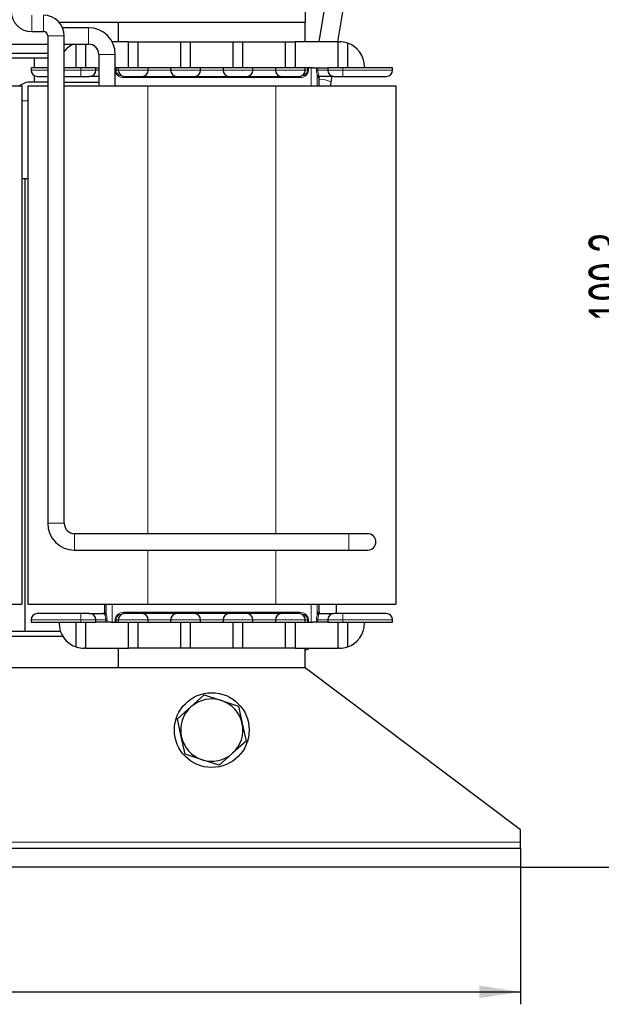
# Model space of a CAD drawing. Header units: millimetres. Extents: x 5 to 418, y 2 to 292.
# Tile 17 of 51: x 111 to 158, y 155 to 234. Entities that reach past the tile are written whole.
import ezdxf

# ---------------------------------------------------------------- set-up
doc = ezdxf.new("R2010")
doc.units = ezdxf.units.MM
doc.layers.add('SLD-0', color=7, linetype='Continuous')
doc.styles.add('SLDTEXTSTYLE0', font='TXT', dxfattribs={"width": 0.605})
doc.dimstyles.new('SLDDIMSTYLE0', dxfattribs={"dimtxt": 3.5, "dimasz": 3.302, "dimexe": 0, "dimexo": 0.0625, "dimgap": 0.875, "dimtad": 1, "dimlfac": 2, "dimrnd": 1e-09, "dimzin": 12, "dimdsep": 46, "dimtxsty": 'SLDTEXTSTYLE0', "dimsah": 1, "dimcen": 0.09, "dimadec": 0, "dimazin": 3, "dimtfac": 1, "dimtofl": 0, "dimtmove": 0, "dimatfit": 3, "dimfxl": 1, "dimfrac": 2, "dimtolj": 1, "dimtzin": 12, "dimarcsym": 0})

# ---------------------------------------------------------------- blocks, each defined once
blk = doc.blocks.new('_D')
at = {"layer": 'SLD-0'}
for p, q in [((41.795, 165.996), (41.795, 154.996)), ((151.295, 165.996), (151.295, 154.996)), ((41.795, 155.996), (151.295, 155.996))]:
    blk.add_line(p, q, dxfattribs=at)
for points in [[(41.795, 155.996), (45.097, 155.488), (45.097, 156.504)], [(151.295, 155.996), (147.993, 156.504), (147.993, 155.488)]]:
    blk.add_solid(points, dxfattribs=at)
at = {"layer": 'SLD-0', "insert": (92.534, 160.508), "char_height": 3.5, "attachment_point": 1, "style": 'SLDTEXTSTYLE0'}
blk.add_mtext('219', dxfattribs=at)
blk = doc.blocks.new('_D_1')
at = {"layer": 'SLD-0', "color": 7}
for p, q in [((112.732, 265.646), (162.295, 265.646)), ((161.295, 165.996), (161.295, 265.646)), ((151.295, 165.996), (162.295, 165.996))]:
    blk.add_line(p, q, dxfattribs=at)
for points in [[(161.295, 265.646), (160.787, 262.344), (161.803, 262.344)], [(161.295, 165.996), (161.803, 169.298), (160.787, 169.298)]]:
    blk.add_solid(points, dxfattribs=at)
at = {"layer": 'SLD-0', "color": 7, "insert": (156.783, 209.806), "char_height": 3.5, "attachment_point": 1, "rotation": 90, "style": 'SLDTEXTSTYLE0'}
blk.add_mtext('199,3', dxfattribs=at)

msp = doc.modelspace()

# ---------------------------------------------------------------- linework, layer by layer
at = {"color": 7, "linetype": 'Continuous', "lineweight": 25}
for p, q in [((134.0446, 250.7964), (134.0446, 233.7964)), ((138.1187, 250.2803), (135.1312, 232.2214)), ((136.6516, 232.2214), (139.5985, 250.0355)), ((114.2878, 233.7964), (134.0446, 233.7964)), ((116.6446, 233.3564), (114.5677, 233.3564)), ((119.0446, 233.7964), (119.0446, 232.2214)), ((134.0446, 232.2214), (134.0446, 233.7964)), ((112.1071, 233.0364), (113.0446, 233.0364)), ((113.3846, 232.6964), (113.3846, 193.5964)), ((114.7046, 193.5964), (114.7046, 232.6964)), ((109.5346, 232.0364), (113.3846, 232.0364)), ((114.7046, 232.0364), (116.6446, 232.0364)), ((115.6696, 230.1464), (115.6696, 232.0364)), ((116.4196, 232.0364), (116.4196, 230.1464)), ((119.8696, 232.2214), (118.5459, 232.2214)), ((119.8696, 230.1464), (119.8696, 232.2214)), ((119.8696, 232.2214), (120.6196, 232.2214)), ((120.6196, 232.2214), (120.6196, 230.1464)), ((120.6196, 232.2214), (124.0696, 232.2214)), ((124.0696, 232.2214), (124.8196, 232.2214)), ((124.0696, 230.1464), (124.0696, 232.2214)), ((124.8196, 232.2214), (124.8196, 230.1464)), ((124.8196, 232.2214), (128.2696, 232.2214)), ((128.2696, 230.1464), (128.2696, 232.2214)), ((128.2696, 232.2214), (129.0196, 232.2214)), ((129.0196, 232.2214), (129.0196, 230.1464)), ((129.0196, 232.2214), (132.4696, 232.2214)), ((132.4696, 232.2214), (133.2196, 232.2214)), ((132.4696, 230.1464), (132.4696, 232.2214)), ((133.2196, 232.2214), (133.2196, 230.1464)), ((136.6696, 232.2214), (133.2196, 232.2214)), ((136.6696, 232.2214), (136.7946, 232.2214)), ((136.6696, 230.1464), (136.6696, 232.2214)), ((137.4196, 232.1213), (137.4196, 230.1464)), ((113.3846, 231.2964), (109.7023, 231.2964)), ((113.3846, 230.8964), (109.7046, 230.8964)), ((112.2946, 230.8964), (112.2946, 230.1464)), ((112.2946, 230.8964), (112.2946, 230.1464)), ((117.4846, 231.1964), (117.4846, 228.6964)), ((118.8046, 228.6964), (118.8046, 231.1964)), ((112.0446, 230.1464), (112.0446, 229.9464)), ((113.3846, 230.1464), (112.0446, 230.1464)), ((116.0446, 230.1464), (114.7046, 230.1464)), ((117.2446, 230.1464), (116.0446, 230.1464)), ((117.2446, 229.9464), (117.2446, 230.1464)), ((117.2446, 230.1464), (117.4738, 230.1464)), ((117.4738, 230.1464), (117.4846, 230.1464)), ((118.8676, 230.1464), (118.8046, 230.1464)), ((119.0446, 230.1464), (118.8676, 230.1464)), ((119.0446, 230.1464), (119.0446, 229.9464)), ((121.4446, 230.1464), (119.0446, 230.1464)), ((121.4446, 229.9464), (121.4446, 230.1464)), ((123.2446, 230.1464), (121.4446, 230.1464)), ((123.2446, 230.1464), (123.2446, 229.9464)), ((125.6446, 230.1464), (123.2446, 230.1464)), ((125.6446, 229.9464), (125.6446, 230.1464)), ((127.4446, 230.1464), (125.6446, 230.1464)), ((127.4446, 230.1464), (127.4446, 229.9464)), ((129.8446, 230.1464), (127.4446, 230.1464)), ((129.8446, 229.9464), (129.8446, 230.1464)), ((131.6446, 230.1464), (129.8446, 230.1464)), ((131.6446, 230.1464), (131.6446, 229.9464)), ((134.0446, 230.1464), (131.6446, 230.1464)), ((134.0446, 229.9464), (134.0446, 230.1464)), ((134.2215, 230.1464), (134.0446, 230.1464)), ((134.2986, 230.1464), (134.2215, 230.1464)), ((134.5268, 230.1464), (134.2986, 230.1464)), ((134.6372, 230.1464), (134.5268, 230.1464)), ((134.6372, 230.1464), (135.6154, 230.1464)), ((135.6154, 230.1464), (135.8446, 230.1464)), ((135.8446, 230.1464), (135.8446, 229.9464)), ((137.0446, 230.1464), (135.8446, 230.1464)), ((141.0446, 230.1464), (137.0446, 230.1464)), ((138.7946, 230.2214), (138.7946, 230.1464)), ((141.0446, 229.9464), (141.0446, 230.1464)), ((112.2946, 229.5134), (112.2946, 228.9964)), ((112.2946, 229.5134), (112.2946, 228.9964)), ((135.1446, 228.6964), (135.1446, 229.3464)), ((136.1215, 229.0168), (136.1926, 229.4464)), ((109.7046, 228.6964), (111.2946, 228.6964)), ((111.2946, 228.6964), (111.2946, 187.0964)), ((111.7946, 228.6964), (111.7946, 187.0964)), ((111.7946, 228.6964), (113.3846, 228.6964)), ((113.3846, 228.9964), (112.0446, 228.9964)), ((114.7046, 228.9964), (117.4846, 228.9964)), ((114.7046, 228.6964), (121.4196, 228.6964)), ((121.4196, 228.6964), (131.6696, 228.6964)), ((131.6696, 228.6964), (141.2946, 228.6964)), ((136.0829, 228.6964), (136.1215, 229.0168)), ((141.2946, 228.6964), (141.2946, 187.0964)), ((111.2946, 221.2464), (111.7946, 221.2464)), ((111.5446, 221.2464), (111.5446, 184.8964)), ((137.5446, 192.7564), (115.5446, 192.7564)), ((139.0446, 192.7564), (137.5446, 192.7564)), ((115.5446, 191.4364), (137.5446, 191.4364)), ((137.5446, 191.4364), (139.0446, 191.4364)), ((101.6696, 187.0964), (111.2946, 187.0964)), ((111.7946, 187.0964), (121.4196, 187.0964)), ((117.9446, 187.0964), (117.9446, 186.4464)), ((121.4196, 187.0964), (131.6696, 187.0964)), ((131.6696, 187.0964), (141.2946, 187.0964)), ((135.1446, 186.4464), (135.1446, 187.0964)), ((136.5446, 186.3464), (136.5446, 187.0964)), ((112.0446, 185.8464), (112.0446, 185.6464)), ((117.2446, 185.6464), (117.2446, 185.8464)), ((119.0446, 185.8464), (119.0446, 185.6464)), ((121.4446, 185.6464), (121.4446, 185.8464)), ((123.2446, 185.8464), (123.2446, 185.6464)), ((125.6446, 185.6464), (125.6446, 185.8464)), ((127.4446, 185.8464), (127.4446, 185.6464)), ((129.8446, 185.6464), (129.8446, 185.8464)), ((131.6446, 185.8464), (131.6446, 185.6464)), ((134.0446, 185.6464), (134.0446, 185.8464)), ((135.8446, 185.8464), (135.8446, 185.6464)), ((141.0446, 185.6464), (141.0446, 185.8464)), ((114.4119, 184.8964), (108.6772, 184.8964)), ((112.0446, 185.6464), (116.0446, 185.6464)), ((114.2946, 185.5714), (114.2946, 185.6464)), ((115.6696, 183.6716), (115.6696, 185.6464)), ((116.0446, 185.6464), (117.2446, 185.6464)), ((116.4196, 185.6464), (116.4196, 183.5714)), ((117.4738, 185.6464), (117.2446, 185.6464)), ((118.452, 185.6464), (117.4738, 185.6464)), ((118.452, 185.6464), (118.5623, 185.6464)), ((118.5623, 185.6464), (118.7906, 185.6464)), ((118.7906, 185.6464), (118.8676, 185.6464)), ((118.8676, 185.6464), (119.0446, 185.6464)), ((119.0446, 185.6464), (121.4446, 185.6464)), ((119.8696, 183.5714), (119.8696, 185.6464)), ((120.6196, 185.6464), (120.6196, 183.5714)), ((121.4446, 185.6464), (123.2446, 185.6464)), ((123.2446, 185.6464), (125.6446, 185.6464)), ((124.0696, 183.5714), (124.0696, 185.6464)), ((124.8196, 185.6464), (124.8196, 183.5714)), ((125.6446, 185.6464), (127.4446, 185.6464)), ((127.4446, 185.6464), (129.8446, 185.6464)), ((128.2696, 183.5714), (128.2696, 185.6464)), ((129.0196, 185.6464), (129.0196, 183.5714)), ((129.8446, 185.6464), (131.6446, 185.6464)), ((131.6446, 185.6464), (134.0446, 185.6464)), ((132.4696, 183.5714), (132.4696, 185.6464)), ((133.2196, 185.6464), (133.2196, 183.5714)), ((134.0446, 185.6464), (134.2215, 185.6464)), ((134.2215, 185.6464), (134.2986, 185.6464)), ((134.2986, 185.6464), (134.5268, 185.6464)), ((134.5268, 185.6464), (134.6372, 185.6464)), ((135.6154, 185.6464), (134.6372, 185.6464)), ((135.8446, 185.6464), (135.6154, 185.6464)), ((135.8446, 185.6464), (137.0446, 185.6464)), ((136.6696, 183.5714), (136.6696, 185.6464)), ((137.0446, 185.6464), (141.0446, 185.6464)), ((137.4196, 185.6464), (137.4196, 183.6716)), ((138.7946, 185.5714), (138.7946, 185.6464)), ((114.6081, 184.4964), (108.4811, 184.4964)), ((116.4196, 183.5714), (116.2946, 183.5714)), ((116.4196, 183.5714), (119.8696, 183.5714)), ((119.0446, 183.5714), (119.0446, 181.9964)), ((120.6196, 183.5714), (119.8696, 183.5714)), ((124.0696, 183.5714), (120.6196, 183.5714)), ((124.8196, 183.5714), (124.0696, 183.5714)), ((128.2696, 183.5714), (124.8196, 183.5714)), ((129.0196, 183.5714), (128.2696, 183.5714)), ((132.4696, 183.5714), (129.0196, 183.5714)), ((133.2196, 183.5714), (132.4696, 183.5714)), ((133.2196, 183.5714), (136.6696, 183.5714)), ((134.0446, 183.418), (134.4459, 183.5714)), ((134.0446, 181.9964), (134.0446, 183.5714)), ((136.7946, 183.5714), (136.6696, 183.5714)), ((134.0446, 181.9964), (59.0446, 181.9964)), ((151.2946, 168.9964), (134.0446, 181.9964)), ((124.8727, 178.8551), (125.9458, 179.8204)), ((125.9458, 179.8204), (127.3183, 179.3737)), ((127.3183, 179.3737), (128.6908, 178.927)), ((123.7996, 177.8898), (124.8727, 178.8551)), ((128.6908, 178.927), (128.9902, 177.515)), ((124.099, 176.4778), (123.7996, 177.8898)), ((128.9902, 177.515), (129.2896, 176.103)), ((124.3984, 175.0659), (124.099, 176.4778)), ((129.2896, 176.103), (128.2165, 175.1377)), ((125.7709, 174.6192), (124.3984, 175.0659)), ((127.1434, 174.1725), (125.7709, 174.6192)), ((128.2165, 175.1377), (127.1434, 174.1725)), ((151.2946, 167.9964), (151.2946, 168.9964)), ((151.2946, 167.4964), (41.7946, 167.4964)), ((151.2946, 167.4964), (151.2946, 167.9964)), ((151.2946, 167.4964), (151.2946, 165.9964)), ((151.2946, 165.9964), (41.7946, 165.9964))]:
    msp.add_line(p, q, dxfattribs=at)
at = {"color": 7, "linetype": 'Continuous', "lineweight": 18}
for p, q in [((112.1071, 233.6964), (112.1071, 234.3564)), ((113.0446, 233.6964), (113.0446, 234.3564)), ((112.1071, 233.0364), (112.1071, 233.6964)), ((113.0446, 233.0364), (113.0446, 233.6964)), ((116.6446, 232.6964), (116.6446, 233.3564)), ((113.3846, 232.6964), (114.0446, 232.6964)), ((114.0446, 232.6964), (114.7046, 232.6964)), ((116.6446, 232.0364), (116.6446, 232.6964)), ((117.4846, 231.1964), (118.1446, 231.1964)), ((118.1446, 231.1964), (118.8046, 231.1964)), ((112.0446, 229.9464), (113.3846, 229.9464)), ((114.7046, 229.9464), (116.0446, 229.9464)), ((116.0446, 229.9464), (116.0446, 230.1464)), ((116.0446, 229.4464), (116.0446, 229.9464)), ((116.0446, 229.9464), (117.2446, 229.9464)), ((117.4846, 229.9464), (117.2446, 229.9464)), ((118.8046, 229.9464), (118.8676, 229.9464)), ((118.8676, 230.1464), (118.8676, 229.9464)), ((119.0446, 229.9464), (118.8676, 229.9464)), ((119.0446, 229.9464), (121.4446, 229.9464)), ((123.2446, 229.9464), (121.4446, 229.9464)), ((123.2446, 229.9464), (125.6446, 229.9464)), ((127.4446, 229.9464), (125.6446, 229.9464)), ((127.4446, 229.9464), (129.8446, 229.9464)), ((131.6446, 229.9464), (129.8446, 229.9464)), ((131.6446, 229.9464), (134.0446, 229.9464)), ((134.2215, 229.9464), (134.0446, 229.9464)), ((134.2215, 230.1464), (134.2215, 229.9464)), ((134.2215, 229.9464), (134.2986, 229.9464)), ((134.2986, 230.1464), (134.2986, 229.9464)), ((134.5268, 230.1464), (134.5268, 228.6964)), ((134.9483, 229.9464), (134.9483, 230.1464)), ((135.0474, 229.9464), (134.9483, 229.9464)), ((135.0474, 229.9464), (135.0474, 230.1464)), ((135.8446, 229.9464), (135.0474, 229.9464)), ((135.8446, 229.9464), (137.0446, 229.9464)), ((137.0446, 229.9464), (137.0446, 230.1464)), ((137.0446, 229.4464), (137.0446, 229.9464)), ((137.0446, 229.9464), (141.0446, 229.9464)), ((133.6177, 229.3464), (119.4715, 229.3464)), ((135.0098, 229.4406), (135.0098, 228.6964)), ((135.1446, 229.3464), (135.0199, 229.3464)), ((121.4196, 228.6964), (121.4196, 192.7564)), ((131.6696, 228.6964), (131.6696, 192.7564)), ((111.7946, 227.4964), (111.2946, 227.4964)), ((113.3846, 193.5964), (114.0446, 193.5964)), ((114.0446, 193.5964), (114.7046, 193.5964)), ((115.5446, 192.0964), (115.5446, 192.7564)), ((115.5446, 191.4364), (115.5446, 192.0964)), ((137.5446, 192.0964), (137.5446, 192.7564)), ((137.5446, 191.4364), (137.5446, 192.0964)), ((121.4196, 191.4364), (121.4196, 187.0964)), ((131.6696, 191.4364), (131.6696, 187.0964)), ((117.9446, 186.4464), (118.0693, 186.4464)), ((118.0794, 186.3522), (118.0794, 187.0964)), ((118.5623, 185.6464), (118.5623, 187.0964)), ((119.4715, 186.4464), (133.6177, 186.4464)), ((134.5268, 187.0964), (134.5268, 185.6464)), ((135.0098, 187.0964), (135.0098, 186.3522)), ((135.0199, 186.4464), (135.1446, 186.4464)), ((116.0446, 185.8464), (112.0446, 185.8464)), ((116.0446, 186.3464), (116.0446, 185.8464)), ((117.2446, 185.8464), (116.0446, 185.8464)), ((116.0446, 185.8464), (116.0446, 185.6464)), ((117.2446, 185.8464), (118.0418, 185.8464)), ((118.0418, 185.8464), (118.0418, 185.6464)), ((118.0418, 185.8464), (118.1408, 185.8464)), ((118.1408, 185.8464), (118.1408, 185.6464)), ((118.7906, 185.6464), (118.7906, 185.8464)), ((118.8676, 185.8464), (118.7906, 185.8464)), ((118.8676, 185.8464), (119.0446, 185.8464)), ((118.8676, 185.6464), (118.8676, 185.8464)), ((121.4446, 185.8464), (119.0446, 185.8464)), ((121.4446, 185.8464), (123.2446, 185.8464)), ((125.6446, 185.8464), (123.2446, 185.8464)), ((125.6446, 185.8464), (127.4446, 185.8464)), ((129.8446, 185.8464), (127.4446, 185.8464)), ((129.8446, 185.8464), (131.6446, 185.8464)), ((134.0446, 185.8464), (131.6446, 185.8464)), ((134.0446, 185.8464), (134.2215, 185.8464)), ((134.2215, 185.6464), (134.2215, 185.8464)), ((134.2986, 185.8464), (134.2215, 185.8464)), ((134.2986, 185.8464), (134.2986, 185.6464)), ((134.9483, 185.6464), (134.9483, 185.8464)), ((134.9483, 185.8464), (135.0474, 185.8464)), ((135.0474, 185.8464), (135.8446, 185.8464)), ((135.0474, 185.6464), (135.0474, 185.8464)), ((137.0446, 185.8464), (135.8446, 185.8464)), ((137.0446, 186.3464), (137.0446, 185.8464)), ((141.0446, 185.8464), (137.0446, 185.8464)), ((137.0446, 185.8464), (137.0446, 185.6464)), ((151.2946, 167.9964), (102.8157, 167.9964))]:
    msp.add_line(p, q, dxfattribs=at)
at = {"color": 7, "linetype": 'Continuous', "lineweight": 25}
msp.add_circle((126.5446, 176.9964), 3, dxfattribs=at)
for centre, radius, start, end in [((112.1071, 234.6964), 1.66, 180, 270), ((113.0446, 232.6964), 1.66, 0, 90), ((116.6446, 231.1964), 2.16, 0, 90), ((113.0446, 232.6964), 0.34, 0, 90), ((116.2946, 230.2214), 2, 114.837876, 142.655256), ((116.6446, 231.1964), 0.84, 0, 90), ((136.7946, 230.2214), 2, 71.790043, 90), ((136.7946, 230.2214), 2, 0, 71.790043), ((112.5446, 229.9464), 0.5, 180, 270), ((116.7446, 229.9464), 0.5, 270, 0), ((119.5446, 229.9464), 0.5, 180, 270), ((120.9446, 229.9464), 0.5, 270, 0), ((123.7446, 229.9464), 0.5, 180, 270), ((125.1446, 229.9464), 0.5, 270, 0), ((127.9446, 229.9464), 0.5, 180, 270), ((129.3446, 229.9464), 0.5, 270, 0), ((132.1446, 229.9464), 0.5, 180, 270), ((133.5446, 229.9464), 0.5, 270, 0), ((136.3446, 229.9464), 0.5, 180, 270), ((140.5446, 229.9464), 0.5, 270, 0), ((135.2446, 229.3464), 0.1, 90, 180), ((112.0446, 227.4964), 1.5, 90, 126.869898), ((115.5446, 193.5964), 2.16, 180, 270), ((115.5446, 193.5964), 0.84, 180, 270), ((139.0446, 192.0964), 0.66, 0, 90), ((139.0446, 192.0964), 0.66, 270, 0), ((117.8446, 186.4464), 0.1, 270, 0), ((135.2446, 186.4464), 0.1, 180, 270), ((112.5446, 185.8464), 0.5, 90, 180), ((116.7446, 185.8464), 0.5, 0, 90), ((119.5446, 185.8464), 0.5, 90, 180), ((120.9446, 185.8464), 0.5, 0, 90), ((123.7446, 185.8464), 0.5, 90, 180), ((125.1446, 185.8464), 0.5, 0, 90), ((127.9446, 185.8464), 0.5, 90, 180), ((129.3446, 185.8464), 0.5, 0, 90), ((132.1446, 185.8464), 0.5, 90, 180), ((133.5446, 185.8464), 0.5, 0, 90), ((136.3446, 185.8464), 0.5, 90, 180), ((140.5446, 185.8464), 0.5, 0, 90), ((116.2946, 185.5714), 2, 180, 251.790043), ((136.7946, 185.5714), 2, 288.209957, 0), ((116.2946, 185.5714), 2, 251.790043, 270), ((136.7946, 185.5714), 2, 270, 288.209957), ((126.5446, 176.9964), 2.5, 71.971935, 131.971935), ((126.5446, 176.9964), 2.5, 11.971935, 71.971935), ((126.5446, 176.9964), 2.5, 131.971935, 191.971935), ((126.5446, 176.9964), 2.5, 311.971935, 11.971935), ((126.5446, 176.9964), 2.5, 191.971935, 251.971935), ((126.5446, 176.9964), 2.5, 251.971935, 311.971935)]:
    msp.add_arc(centre, radius, start, end, dxfattribs=at)
at = {"color": 7, "linetype": 'Continuous', "lineweight": 18}
for centre, radius, start, end in [((118.6278, 229.3714), 0.8441, 358.304323, 5.099008), ((134.4614, 229.3714), 0.8441, 174.900992, 181.695677), ((135.1056, 229.4292), 0.0965, 82.639611, 173.210944), ((135.1199, 229.3464), 0.1, 90.013306, 180.0133), ((134.9552, 225.981), 3.2521, 68.983755, 86.66129), ((117.9693, 186.4464), 0.1, 270.013306, 0.0133), ((118.6278, 186.4214), 0.8441, 354.900992, 1.695677), ((134.4614, 186.4214), 0.8441, 178.304323, 185.099008), ((135.1199, 186.4464), 0.1, 179.9867, 269.986694), ((117.9835, 186.3637), 0.0965, 262.639611, 353.210944), ((135.1056, 186.3637), 0.0965, 186.789056, 277.360389)]:
    msp.add_arc(centre, radius, start, end, dxfattribs=at)
for points, knots in [([(118.8676, 229.9464), (118.8706, 229.9129), (118.8771, 229.8409), (118.9242, 229.7421), (118.9765, 229.6734), (119.0264, 229.6226), (119.1071, 229.5532), (119.2547, 229.4686), (119.3973, 229.4538), (119.4685, 229.4464)], [0, 0, 0, 0, 0.116807, 0.2509526, 0.3758965, 0.4188728, 0.5010195, 0.7506325, 1, 1, 1, 1]), ([(134.2986, 229.9464), (134.2955, 229.9055), (134.2892, 229.8221), (134.224, 229.6666), (134.0871, 229.5048), (133.8675, 229.3731), (133.701, 229.3553), (133.6177, 229.3464)], [0, 0, 0, 0, 0.1229025, 0.250617, 0.5003658, 0.7500652, 1, 1, 1, 1]), ([(133.6206, 229.4464), (133.692, 229.4538), (133.8346, 229.4686), (133.9817, 229.5531), (134.0895, 229.6455), (134.1597, 229.7307), (134.2121, 229.8411), (134.2185, 229.913), (134.2215, 229.9464)], [0, 0, 0, 0, 0.2496867, 0.499133, 0.579856, 0.749431, 0.8833357, 1, 1, 1, 1]), ([(135.0098, 229.4406), (135.0063, 229.4718), (134.999, 229.5361), (134.9737, 229.6637), (134.9527, 229.802), (134.9498, 229.8984), (134.9483, 229.9464)], [0, 0, 0, 0, 0.2418077, 0.499485, 0.7503574, 1, 1, 1, 1]), ([(135.0474, 229.9464), (135.0493, 229.9043), (135.0515, 229.8574), (135.0652, 229.7772), (135.0814, 229.7003), (135.1099, 229.6005), (135.1153, 229.5501), (135.118, 229.5249)], [0, 0, 0, 0, 0.2506155, 0.2785676, 0.500506, 0.7500164, 1, 1, 1, 1]), ([(119.4715, 229.3464), (119.3884, 229.3553), (119.2222, 229.3731), (119.0015, 229.5043), (118.8688, 229.6667), (118.8106, 229.7866), (118.8051, 229.8333), (118.8046, 229.8378)], [0, 0, 0, 0, 0.2804166, 0.5610037, 0.8408626, 0.9848386, 1, 1, 1, 1]), ([(135.0199, 229.3464), (135.0181, 229.3506), (135.0146, 229.3589), (135.0114, 229.4133), (135.0098, 229.4406)], [0, 0, 0, 0, 0.4984295, 1, 1, 1, 1]), ([(135.118, 229.5249), (135.1182, 229.5013), (135.1184, 229.4562), (135.1194, 229.4496), (135.1198, 229.4464)], [0, 0, 0, 0, 0.52285734, 1, 1, 1, 1]), ([(118.0693, 186.4464), (118.071, 186.4422), (118.0746, 186.4339), (118.0778, 186.3794), (118.0794, 186.3522)], [0, 0, 0, 0, 0.5015611, 1, 1, 1, 1]), ([(118.7906, 185.8464), (118.7937, 185.8875), (118.8, 185.9712), (118.8655, 186.1268), (119.0026, 186.2883), (119.2219, 186.4198), (119.3883, 186.4375), (119.4715, 186.4464)], [0, 0, 0, 0, 0.1233714, 0.2516027, 0.500687, 0.7504194, 1, 1, 1, 1]), ([(133.6177, 186.4464), (133.701, 186.4375), (133.8675, 186.4197), (134.0871, 186.288), (134.224, 186.1263), (134.2892, 185.9708), (134.2955, 185.8874), (134.2986, 185.8464)], [0, 0, 0, 0, 0.2499334, 0.4996312, 0.7493785, 0.8770034, 1, 1, 1, 1]), ([(135.0098, 186.3522), (135.0114, 186.3795), (135.0146, 186.434), (135.0181, 186.4423), (135.0199, 186.4464)], [0, 0, 0, 0, 0.5015705, 1, 1, 1, 1]), ([(117.9712, 186.2679), (117.971, 186.2915), (117.9707, 186.3366), (117.9698, 186.3433), (117.9693, 186.3464)], [0, 0, 0, 0, 0.5228573, 1, 1, 1, 1]), ([(118.0418, 185.8464), (118.0401, 185.8884), (118.0384, 185.9307), (118.0313, 185.9741), (118.0293, 185.9851), (118.0221, 186.0246), (118.0062, 186.0977), (117.9793, 186.1922), (117.9739, 186.2427), (117.9712, 186.2679)], [0, 0, 0, 0, 0.2491282, 0.2515705, 0.2694745, 0.3180281, 0.4996168, 0.749529, 1, 1, 1, 1]), ([(118.0794, 186.3522), (118.0829, 186.3211), (118.0901, 186.2567), (118.1155, 186.1292), (118.1364, 185.9908), (118.1394, 185.8945), (118.1408, 185.8464)], [0, 0, 0, 0, 0.2417655, 0.4993965, 0.7503134, 1, 1, 1, 1]), ([(119.4685, 186.3464), (119.3973, 186.339), (119.2547, 186.3242), (119.1072, 186.2396), (118.9994, 186.1471), (118.9295, 186.0619), (118.8771, 185.9519), (118.8706, 185.8799), (118.8676, 185.8464)], [0, 0, 0, 0, 0.2494314, 0.4991083, 0.5812759, 0.7489828, 0.8831543, 1, 1, 1, 1]), ([(134.2215, 185.8464), (134.2185, 185.8798), (134.2122, 185.9516), (134.1653, 186.0502), (134.1128, 186.1193), (134.0628, 186.1702), (133.9819, 186.2397), (133.8347, 186.3242), (133.692, 186.339), (133.6206, 186.3464)], [0, 0, 0, 0, 0.1164419, 0.2500518, 0.3751159, 0.4200657, 0.5007005, 0.7502285, 1, 1, 1, 1]), ([(134.9483, 185.8464), (134.9498, 185.8945), (134.9528, 185.9908), (134.9737, 186.1292), (134.999, 186.2567), (135.0063, 186.3211), (135.0098, 186.3522)], [0, 0, 0, 0, 0.2496204, 0.5005138, 0.7581721, 1, 1, 1, 1]), ([(135.118, 186.2679), (135.1153, 186.2427), (135.1099, 186.1924), (135.0834, 186.0995), (135.0678, 186.0279), (135.0605, 185.9883), (135.0515, 185.9354), (135.0493, 185.8886), (135.0474, 185.8464)], [0, 0, 0, 0, 0.2499254, 0.4993778, 0.6705261, 0.7215268, 0.7494427, 1, 1, 1, 1]), ([(135.1198, 186.3464), (135.1194, 186.3433), (135.1184, 186.3366), (135.1182, 186.2915), (135.118, 186.2679)], [0, 0, 0, 0, 0.4771427, 1, 1, 1, 1])]:
    msp.add_open_spline(points, degree=3, knots=knots, dxfattribs=at)
at = {"color": 7, "linetype": 'Continuous', "lineweight": 25}
for points, knots in [([(112.5446, 229.4464), (112.5935, 229.4464), (112.6688, 229.4464), (113.0438, 229.4464), (113.2913, 229.4464), (113.3846, 229.4464)], [0, 0, 0, 0, 0.536425, 0.825192, 1, 1, 1, 1]), ([(114.7046, 229.4464), (114.7218, 229.4464), (115.1263, 229.4464), (115.5954, 229.4464), (116.0446, 229.4464)], [0, 0, 0, 0, 0.0424826, 1, 1, 1, 1]), ([(116.0446, 229.4464), (116.1326, 229.4464), (116.2686, 229.4464), (116.4317, 229.4464), (116.5431, 229.4464), (116.6335, 229.4464), (116.7207, 229.4464), (116.7352, 229.4464), (116.7446, 229.4464)], [0, 0, 0, 0, 0.2394429, 0.3698438, 0.5000001, 0.6304008, 0.7605571, 1, 1, 1, 1]), ([(117.4846, 229.4464), (117.3463, 229.4464), (117.0626, 229.4464), (116.7968, 229.4464), (116.7616, 229.4464), (116.7446, 229.4464)], [0, 0, 0, 0, 0.3294399, 0.6759054, 1, 1, 1, 1]), ([(119.5446, 229.4464), (119.554, 229.4464), (119.5685, 229.4464), (119.6557, 229.4464), (119.7462, 229.4464), (119.8575, 229.4464), (120.0207, 229.4464), (120.2446, 229.4464), (120.4686, 229.4464), (120.6317, 229.4464), (120.7431, 229.4464), (120.8335, 229.4464), (120.9207, 229.4464), (120.9352, 229.4464), (120.9446, 229.4464)], [0, 0, 0, 0, 0.1197215, 0.1849219, 0.2500001, 0.3152004, 0.3802785, 0.5, 0.6197215, 0.6849219, 0.7500001, 0.8152004, 0.8802785, 1, 1, 1, 1]), ([(120.9446, 229.4464), (120.9634, 229.4464), (120.9924, 229.4464), (121.1668, 229.4464), (121.3477, 229.4464), (121.5705, 229.4464), (121.8967, 229.4464), (122.3446, 229.4464), (122.7925, 229.4464), (123.1188, 229.4464), (123.3416, 229.4464), (123.5225, 229.4464), (123.6967, 229.4464), (123.7258, 229.4464), (123.7446, 229.4464)], [0, 0, 0, 0, 0.1197215, 0.1848913, 0.25, 0.3151698, 0.3802785, 0.5, 0.6197215, 0.6848913, 0.75, 0.8151698, 0.8802785, 1, 1, 1, 1]), ([(123.7446, 229.4464), (123.754, 229.4464), (123.7685, 229.4464), (123.8557, 229.4464), (123.9462, 229.4464), (124.0575, 229.4464), (124.2207, 229.4464), (124.4446, 229.4464), (124.6686, 229.4464), (124.8317, 229.4464), (124.9431, 229.4464), (125.0335, 229.4464), (125.1207, 229.4464), (125.1352, 229.4464), (125.1446, 229.4464)], [0, 0, 0, 0, 0.1197215, 0.1849219, 0.2500001, 0.3152004, 0.3802785, 0.5, 0.6197215, 0.6849219, 0.7500001, 0.8152004, 0.8802785, 1, 1, 1, 1]), ([(125.1446, 229.4464), (125.1634, 229.4464), (125.1924, 229.4464), (125.3668, 229.4464), (125.5477, 229.4464), (125.7705, 229.4464), (126.0967, 229.4464), (126.5446, 229.4464), (126.9925, 229.4464), (127.3188, 229.4464), (127.5416, 229.4464), (127.7225, 229.4464), (127.8967, 229.4464), (127.9258, 229.4464), (127.9446, 229.4464)], [0, 0, 0, 0, 0.1197215, 0.1848913, 0.25, 0.3151698, 0.3802785, 0.5, 0.6197215, 0.6848913, 0.75, 0.8151698, 0.8802785, 1, 1, 1, 1]), ([(127.9446, 229.4464), (127.954, 229.4464), (127.9685, 229.4464), (128.0557, 229.4464), (128.1462, 229.4464), (128.2575, 229.4464), (128.4207, 229.4464), (128.6446, 229.4464), (128.8686, 229.4464), (129.0317, 229.4464), (129.1431, 229.4464), (129.2335, 229.4464), (129.3207, 229.4464), (129.3352, 229.4464), (129.3446, 229.4464)], [0, 0, 0, 0, 0.1197215, 0.1849219, 0.2500001, 0.3152004, 0.3802785, 0.5, 0.6197215, 0.6849219, 0.7500001, 0.8152004, 0.8802785, 1, 1, 1, 1]), ([(129.3446, 229.4464), (129.3634, 229.4464), (129.3924, 229.4464), (129.5668, 229.4464), (129.7477, 229.4464), (129.9705, 229.4464), (130.2967, 229.4464), (130.7446, 229.4464), (131.1925, 229.4464), (131.5188, 229.4464), (131.7416, 229.4464), (131.9225, 229.4464), (132.0967, 229.4464), (132.1258, 229.4464), (132.1446, 229.4464)], [0, 0, 0, 0, 0.1197215, 0.1848913, 0.25, 0.3151698, 0.3802785, 0.5, 0.6197215, 0.6848913, 0.75, 0.8151698, 0.8802785, 1, 1, 1, 1]), ([(132.1446, 229.4464), (132.154, 229.4464), (132.1685, 229.4464), (132.2557, 229.4464), (132.3462, 229.4464), (132.4575, 229.4464), (132.6207, 229.4464), (132.8446, 229.4464), (133.0686, 229.4464), (133.2317, 229.4464), (133.3431, 229.4464), (133.4335, 229.4464), (133.5207, 229.4464), (133.5352, 229.4464), (133.5446, 229.4464)], [0, 0, 0, 0, 0.1197215, 0.1849219, 0.2500001, 0.3152004, 0.3802785, 0.5, 0.6197215, 0.6849219, 0.7500001, 0.8152004, 0.8802785, 1, 1, 1, 1]), ([(136.3446, 229.4464), (136.328, 229.4464), (136.2936, 229.4464), (136.0168, 229.4464), (135.61, 229.4464), (135.2795, 229.4464), (135.1198, 229.4464)], [0, 0, 0, 0, 0.2416596, 0.5, 0.7583404, 1, 1, 1, 1]), ([(136.3446, 229.4464), (136.354, 229.4464), (136.3685, 229.4464), (136.4557, 229.4464), (136.5462, 229.4464), (136.6575, 229.4464), (136.8207, 229.4464), (136.9566, 229.4464), (137.0446, 229.4464)], [0, 0, 0, 0, 0.2394429, 0.3698438, 0.5000001, 0.6304008, 0.7605571, 1, 1, 1, 1]), ([(137.0446, 229.4464), (137.4849, 229.4464), (138.1622, 229.4464), (138.977, 229.4464), (139.5378, 229.4464), (139.9895, 229.4464), (140.4259, 229.4464), (140.4978, 229.4464), (140.5446, 229.4464)], [0, 0, 0, 0, 0.2394568, 0.3683607, 0.5, 0.6316393, 0.7605432, 1, 1, 1, 1]), ([(116.0446, 186.3464), (115.6043, 186.3464), (114.927, 186.3464), (114.1121, 186.3464), (113.5514, 186.3464), (113.0997, 186.3464), (112.6633, 186.3464), (112.5913, 186.3464), (112.5446, 186.3464)], [0, 0, 0, 0, 0.2394568, 0.3683607, 0.5, 0.6316393, 0.7605432, 1, 1, 1, 1]), ([(116.7446, 186.3464), (116.7352, 186.3464), (116.7207, 186.3464), (116.6335, 186.3464), (116.543, 186.3464), (116.4316, 186.3464), (116.2685, 186.3464), (116.1326, 186.3464), (116.0446, 186.3464)], [0, 0, 0, 0, 0.2394429, 0.3698438, 0.5000001, 0.6304008, 0.7605571, 1, 1, 1, 1]), ([(116.7446, 186.3464), (116.7612, 186.3464), (116.7956, 186.3464), (117.0723, 186.3464), (117.4792, 186.3464), (117.8096, 186.3464), (117.9693, 186.3464)], [0, 0, 0, 0, 0.2416596, 0.5, 0.7583404, 1, 1, 1, 1]), ([(120.9446, 186.3464), (120.9352, 186.3464), (120.9207, 186.3464), (120.8335, 186.3464), (120.743, 186.3464), (120.6316, 186.3464), (120.4685, 186.3464), (120.2446, 186.3464), (120.0206, 186.3464), (119.8575, 186.3464), (119.7461, 186.3464), (119.6556, 186.3464), (119.5685, 186.3464), (119.554, 186.3464), (119.5446, 186.3464)], [0, 0, 0, 0, 0.1197215, 0.1849219, 0.2500001, 0.3152004, 0.3802785, 0.5, 0.6197215, 0.6849219, 0.7500001, 0.8152004, 0.8802785, 1, 1, 1, 1]), ([(123.7446, 186.3464), (123.7258, 186.3464), (123.6967, 186.3464), (123.5224, 186.3464), (123.3414, 186.3464), (123.1187, 186.3464), (122.7924, 186.3464), (122.3446, 186.3464), (121.8966, 186.3464), (121.5704, 186.3464), (121.3476, 186.3464), (121.1667, 186.3464), (120.9924, 186.3464), (120.9634, 186.3464), (120.9446, 186.3464)], [0, 0, 0, 0, 0.1197215, 0.1848913, 0.25, 0.3151698, 0.3802785, 0.5, 0.6197215, 0.6848913, 0.75, 0.8151698, 0.8802785, 1, 1, 1, 1]), ([(125.1446, 186.3464), (125.1352, 186.3464), (125.1207, 186.3464), (125.0335, 186.3464), (124.943, 186.3464), (124.8316, 186.3464), (124.6685, 186.3464), (124.4446, 186.3464), (124.2206, 186.3464), (124.0575, 186.3464), (123.9461, 186.3464), (123.8556, 186.3464), (123.7685, 186.3464), (123.754, 186.3464), (123.7446, 186.3464)], [0, 0, 0, 0, 0.1197215, 0.1849219, 0.2500001, 0.3152004, 0.3802785, 0.5, 0.6197215, 0.6849219, 0.7500001, 0.8152004, 0.8802785, 1, 1, 1, 1]), ([(127.9446, 186.3464), (127.9258, 186.3464), (127.8967, 186.3464), (127.7224, 186.3464), (127.5414, 186.3464), (127.3187, 186.3464), (126.9924, 186.3464), (126.5446, 186.3464), (126.0966, 186.3464), (125.7704, 186.3464), (125.5476, 186.3464), (125.3667, 186.3464), (125.1924, 186.3464), (125.1634, 186.3464), (125.1446, 186.3464)], [0, 0, 0, 0, 0.1197215, 0.1848913, 0.25, 0.3151698, 0.3802785, 0.5, 0.6197215, 0.6848913, 0.75, 0.8151698, 0.8802785, 1, 1, 1, 1]), ([(129.3446, 186.3464), (129.3352, 186.3464), (129.3207, 186.3464), (129.2335, 186.3464), (129.143, 186.3464), (129.0316, 186.3464), (128.8685, 186.3464), (128.6446, 186.3464), (128.4206, 186.3464), (128.2575, 186.3464), (128.1461, 186.3464), (128.0556, 186.3464), (127.9685, 186.3464), (127.954, 186.3464), (127.9446, 186.3464)], [0, 0, 0, 0, 0.1197215, 0.1849219, 0.2500001, 0.3152004, 0.3802785, 0.5, 0.6197215, 0.6849219, 0.7500001, 0.8152004, 0.8802785, 1, 1, 1, 1]), ([(132.1446, 186.3464), (132.1258, 186.3464), (132.0967, 186.3464), (131.9224, 186.3464), (131.7414, 186.3464), (131.5187, 186.3464), (131.1924, 186.3464), (130.7446, 186.3464), (130.2966, 186.3464), (129.9704, 186.3464), (129.7476, 186.3464), (129.5667, 186.3464), (129.3924, 186.3464), (129.3634, 186.3464), (129.3446, 186.3464)], [0, 0, 0, 0, 0.1197215, 0.1848913, 0.25, 0.3151698, 0.3802785, 0.5, 0.6197215, 0.6848913, 0.75, 0.8151698, 0.8802785, 1, 1, 1, 1]), ([(133.5446, 186.3464), (133.5352, 186.3464), (133.5207, 186.3464), (133.4335, 186.3464), (133.343, 186.3464), (133.2316, 186.3464), (133.0685, 186.3464), (132.8446, 186.3464), (132.6206, 186.3464), (132.4575, 186.3464), (132.3461, 186.3464), (132.2556, 186.3464), (132.1685, 186.3464), (132.154, 186.3464), (132.1446, 186.3464)], [0, 0, 0, 0, 0.1197215, 0.1849219, 0.2500001, 0.3152004, 0.3802785, 0.5, 0.6197215, 0.6849219, 0.7500001, 0.8152004, 0.8802785, 1, 1, 1, 1]), ([(135.1198, 186.3464), (135.2795, 186.3464), (135.61, 186.3464), (136.0168, 186.3464), (136.2936, 186.3464), (136.328, 186.3464), (136.3446, 186.3464)], [0, 0, 0, 0, 0.2416596, 0.5, 0.7583404, 1, 1, 1, 1]), ([(137.0446, 186.3464), (136.9566, 186.3464), (136.8206, 186.3464), (136.6575, 186.3464), (136.5461, 186.3464), (136.4556, 186.3464), (136.3685, 186.3464), (136.354, 186.3464), (136.3446, 186.3464)], [0, 0, 0, 0, 0.2394429, 0.3698438, 0.5000001, 0.6304008, 0.7605571, 1, 1, 1, 1]), ([(140.5446, 186.3464), (140.4978, 186.3464), (140.4259, 186.3464), (139.9895, 186.3464), (139.5378, 186.3464), (138.977, 186.3464), (138.1622, 186.3464), (137.4849, 186.3464), (137.0446, 186.3464)], [0, 0, 0, 0, 0.2394568, 0.3683607, 0.5, 0.6316393, 0.7605432, 1, 1, 1, 1])]:
    msp.add_open_spline(points, degree=3, knots=knots, dxfattribs=at)

# ---------------------------------------------------------------- dimensions: what is measured, and where the dimension line sits
at = {"layer": 'SLD-0', "color": 7}
dim = msp.add_linear_dim(base=(161.2946, 265.6464), p1=(151.2946, 165.9964), p2=(112.7321, 265.6464), angle=90, dimstyle='SLDDIMSTYLE0', dxfattribs=at)
dim.commit()
dim.dimension.update_dxf_attribs({"geometry": '_D_1', "text_midpoint": (161.2946, 215.8214), "dimtype": 160})
at = {"layer": 'SLD-0'}
dim = msp.add_linear_dim(base=(151.2946, 155.9964), p1=(41.7946, 165.9964), p2=(151.2946, 165.9964), dimstyle='SLDDIMSTYLE0', dxfattribs=at)
dim.commit()
dim.dimension.update_dxf_attribs({"geometry": '_D', "text_midpoint": (96.5446, 155.9964), "dimtype": 160})

doc.saveas('drawing.dxf')
